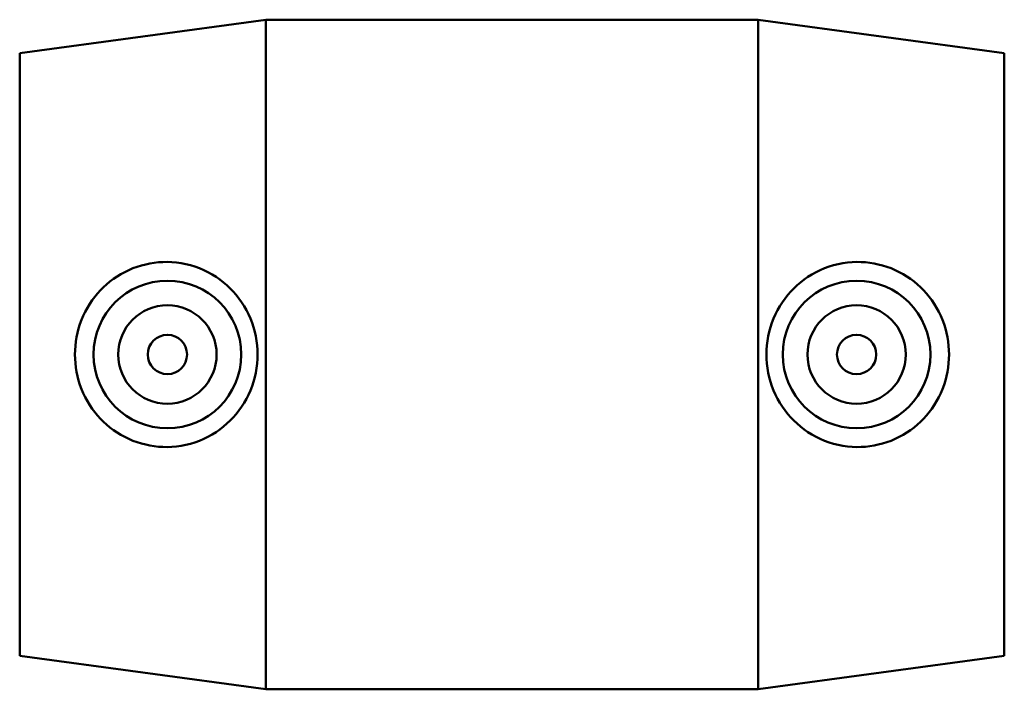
# Model space of a CAD drawing. Header units: inches. Extents: x -26 to 78, y -45 to 83.
# Tile 5 of 6: x 21.45 to 25.39, y 77.06 to 79.74. Entities that reach past the tile are written whole.
import ezdxf

# ---------------------------------------------------------------- set-up
doc = ezdxf.new("R2010")
doc.units = ezdxf.units.IN
doc.header["$MEASUREMENT"] = 0
doc.layers.add('Visible (ANSI)', color=7, linetype='Continuous', lineweight=50)

msp = doc.modelspace()

# ---------------------------------------------------------------- linework, layer by layer
at = {"layer": 'Visible (ANSI)'}
for p, q in [((21.4469, 79.6047), (22.4319, 79.7387)), ((22.4319, 77.0587), (22.4319, 79.7387)), ((22.4319, 79.7387), (24.4019, 79.7387)), ((24.4019, 77.0587), (24.4019, 79.7387)), ((25.3869, 79.6047), (24.4019, 79.7387)), ((21.4469, 77.1927), (21.4469, 79.6047)), ((25.3869, 77.1927), (25.3869, 79.6047)), ((21.4469, 77.1927), (22.4319, 77.0587)), ((25.3869, 77.1927), (24.4019, 77.0587)), ((22.4319, 77.0587), (24.4019, 77.0587))]:
    msp.add_line(p, q, dxfattribs=at)
for centre, radius in [((22.0379, 78.3987), 0.2953), ((24.7959, 78.3987), 0.2953), ((22.0379, 78.3987), 0.1969), ((24.7959, 78.3987), 0.1969), ((22.0379, 78.3987), 0.0787), ((24.7959, 78.3987), 0.0787)]:
    msp.add_circle(centre, radius, dxfattribs=at)
for points, knots in [([(22.0191, 78.0286), (21.9746, 78.0303), (21.9272, 78.041), (21.8404, 78.0804), (21.801, 78.1092), (21.739, 78.1745), (21.7121, 78.2156), (21.6766, 78.305), (21.6679, 78.3534), (21.6679, 78.444), (21.6766, 78.4924), (21.7121, 78.5818), (21.739, 78.6229), (21.801, 78.6882), (21.8404, 78.7169), (21.9272, 78.7564), (21.9746, 78.767), (22.0676, 78.7707), (22.1189, 78.7623), (22.2128, 78.7253), (22.2555, 78.6967), (22.3222, 78.6305), (22.351, 78.5889), (22.3895, 78.4968), (22.3991, 78.4464), (22.3991, 78.351), (22.3895, 78.3005), (22.351, 78.2084), (22.3222, 78.1668), (22.2555, 78.1007), (22.2128, 78.072), (22.1189, 78.035), (22.0676, 78.0267), (22.0191, 78.0286)], [0, 0, 0, 0, 0.34235, 0.34235, 0.684699, 0.684699, 1.029852, 1.029852, 1.375005, 1.375005, 1.720158, 1.720158, 2.065311, 2.065311, 2.40766, 2.40766, 2.75001, 2.75001, 3.122909, 3.122909, 3.495809, 3.495809, 3.859148, 3.859148, 4.222487, 4.222487, 4.585826, 4.585826, 4.949165, 4.949165, 5.322064, 5.322064, 5.694964, 5.694964, 5.694964, 5.694964]), ([(24.8146, 78.0286), (24.7661, 78.0267), (24.7148, 78.035), (24.6209, 78.072), (24.5782, 78.1007), (24.5115, 78.1668), (24.4827, 78.2084), (24.4442, 78.3005), (24.4346, 78.351), (24.4346, 78.4464), (24.4442, 78.4968), (24.4827, 78.5889), (24.5115, 78.6305), (24.5782, 78.6967), (24.6209, 78.7253), (24.7148, 78.7623), (24.7661, 78.7707), (24.8591, 78.767), (24.9065, 78.7564), (24.9933, 78.7169), (25.0327, 78.6882), (25.0947, 78.6229), (25.1216, 78.5818), (25.1571, 78.4924), (25.1658, 78.444), (25.1658, 78.3534), (25.1571, 78.305), (25.1216, 78.2156), (25.0947, 78.1745), (25.0327, 78.1092), (24.9933, 78.0804), (24.9065, 78.041), (24.8591, 78.0303), (24.8146, 78.0286)], [0, 0, 0, 0, 0.372899, 0.372899, 0.745799, 0.745799, 1.109138, 1.109138, 1.472477, 1.472477, 1.835816, 1.835816, 2.199155, 2.199155, 2.572054, 2.572054, 2.944954, 2.944954, 3.287303, 3.287303, 3.629653, 3.629653, 3.974806, 3.974806, 4.319959, 4.319959, 4.665111, 4.665111, 5.010264, 5.010264, 5.352614, 5.352614, 5.694964, 5.694964, 5.694964, 5.694964])]:
    msp.add_open_spline(points, degree=3, knots=knots, dxfattribs=at)

doc.saveas('drawing.dxf')
